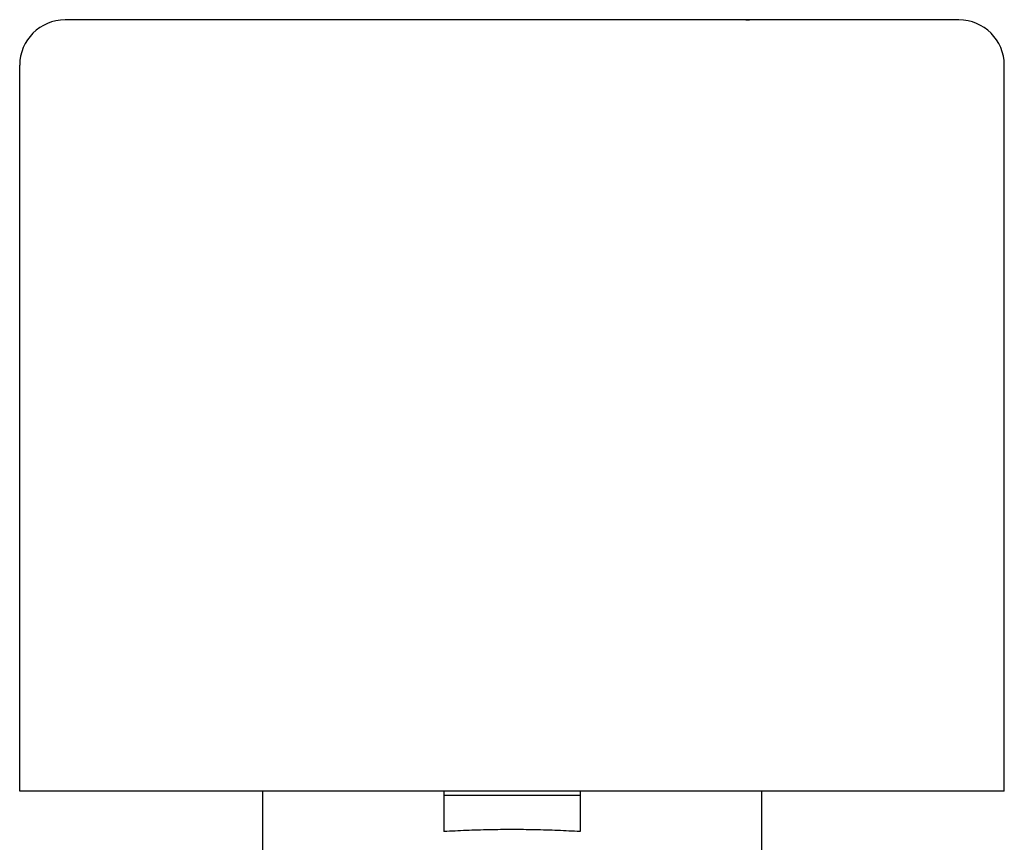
# Model space of a CAD drawing. Header units: millimetres. Extents: x 49 to 3733, y 14 to 375.
# Tile 4 of 9: x 285 to 328, y 228 to 265. Entities that reach past the tile are written whole.
import ezdxf

# ---------------------------------------------------------------- set-up
doc = ezdxf.new("R2010")
doc.units = ezdxf.units.MM
doc.layers.add('DETAIL', color=2, linetype='Continuous')

msp = doc.modelspace()

# ---------------------------------------------------------------- linework, layer by layer
at = {"layer": 'DETAIL'}
for p, q in [((326.411, 264.693), (287.011, 264.693)), ((292.676, 264.703), (292.669, 264.703)), ((292.669, 264.703), (292.669, 264.693)), ((292.739, 264.703), (292.676, 264.703)), ((292.775, 264.703), (292.739, 264.703)), ((292.739, 264.703), (292.739, 264.693)), ((292.812, 264.703), (292.775, 264.703)), ((292.775, 264.703), (292.775, 264.693)), ((292.902, 264.703), (292.812, 264.703)), ((292.812, 264.703), (292.812, 264.693)), ((292.939, 264.703), (292.902, 264.703)), ((292.902, 264.703), (292.902, 264.693)), ((292.939, 264.703), (292.939, 264.693)), ((292.973, 264.703), (292.939, 264.703)), ((293.094, 264.703), (292.973, 264.703)), ((292.973, 264.703), (292.973, 264.693)), ((293.094, 264.703), (293.094, 264.693)), ((293.119, 264.703), (293.094, 264.703)), ((293.255, 264.703), (293.119, 264.703)), ((293.119, 264.703), (293.119, 264.693)), ((293.404, 264.703), (293.255, 264.703)), ((293.255, 264.703), (293.255, 264.693)), ((293.434, 264.703), (293.404, 264.703)), ((293.404, 264.703), (293.404, 264.693)), ((293.513, 264.703), (293.434, 264.703)), ((293.434, 264.703), (293.434, 264.693)), ((293.542, 264.703), (293.513, 264.703)), ((293.513, 264.703), (293.513, 264.693)), ((293.618, 264.703), (293.542, 264.703)), ((293.542, 264.703), (293.542, 264.693)), ((293.645, 264.703), (293.618, 264.703)), ((293.618, 264.703), (293.618, 264.693)), ((293.645, 264.703), (293.645, 264.693)), ((293.725, 264.703), (293.645, 264.703)), ((293.761, 264.703), (293.725, 264.703)), ((293.725, 264.703), (293.725, 264.693)), ((293.852, 264.703), (293.761, 264.703)), ((293.761, 264.703), (293.761, 264.693)), ((293.888, 264.703), (293.852, 264.703)), ((293.852, 264.703), (293.852, 264.693)), ((293.888, 264.703), (293.888, 264.693)), ((296.882, 264.703), (293.888, 264.703)), ((296.882, 264.703), (296.882, 264.693)), ((317.017, 264.703), (317.03, 264.703)), ((317.017, 264.703), (317.017, 264.693)), ((317.03, 264.703), (317.173, 264.703)), ((317.03, 264.703), (317.03, 264.693)), ((317.174, 264.703), (317.173, 264.703)), ((317.173, 264.703), (317.173, 264.693)), ((317.306, 264.703), (317.174, 264.703)), ((317.174, 264.703), (317.174, 264.693)), ((317.308, 264.703), (317.306, 264.703)), ((317.306, 264.703), (317.306, 264.693)), ((317.415, 264.703), (317.308, 264.703)), ((317.308, 264.703), (317.308, 264.693)), ((317.429, 264.703), (317.415, 264.703)), ((317.415, 264.703), (317.415, 264.693)), ((318.227, 264.703), (317.429, 264.703)), ((317.429, 264.703), (317.429, 264.693)), ((318.581, 264.703), (318.227, 264.703)), ((318.227, 264.703), (318.227, 264.693)), ((320.431, 264.703), (318.581, 264.703)), ((318.581, 264.703), (318.581, 264.693)), ((320.431, 264.703), (320.431, 264.693)), ((285.011, 230.693), (285.011, 262.693)), ((328.411, 230.693), (328.411, 262.693)), ((328.411, 230.693), (285.011, 230.693)), ((295.711, 230.693), (295.711, 225.393)), ((303.711, 230.693), (303.711, 230.493)), ((303.711, 230.493), (303.711, 228.904)), ((309.711, 230.493), (303.711, 230.493)), ((309.711, 230.693), (309.711, 230.493)), ((309.711, 230.493), (309.711, 228.904)), ((317.711, 230.693), (317.711, 225.893))]:
    msp.add_line(p, q, dxfattribs=at)
at = {"layer": 'DETAIL', "flags": 128}
for points in [[(306.711, 228.993), (306.584, 228.993), (306.458, 228.993), (306.332, 228.992), (306.205, 228.991), (306.079, 228.989), (305.953, 228.988), (305.826, 228.986), (305.7, 228.983), (305.574, 228.981), (305.448, 228.978), (305.322, 228.974), (305.196, 228.971), (305.071, 228.967), (304.946, 228.963), (304.821, 228.958), (304.696, 228.953), (304.571, 228.948), (304.447, 228.943), (304.323, 228.937), (304.2, 228.931), (304.077, 228.925), (303.954, 228.918), (303.832, 228.911), (303.711, 228.904)], [(309.711, 228.904), (309.589, 228.911), (309.467, 228.918), (309.344, 228.925), (309.221, 228.931), (309.098, 228.937), (308.974, 228.943), (308.85, 228.948), (308.726, 228.953), (308.601, 228.958), (308.476, 228.963), (308.351, 228.967), (308.225, 228.971), (308.099, 228.974), (307.973, 228.978), (307.847, 228.981), (307.721, 228.983), (307.595, 228.986), (307.469, 228.988), (307.342, 228.989), (307.216, 228.991), (307.09, 228.992), (306.963, 228.993), (306.837, 228.993), (306.711, 228.993)]]:
    msp.add_lwpolyline(points, dxfattribs=at)
at = {"layer": 'DETAIL'}
for centre, start, end in [((287.011, 262.693), 90, 180), ((326.411, 262.693), 0, 90)]:
    msp.add_arc(centre, 2, start, end, dxfattribs=at)

doc.saveas('drawing.dxf')
